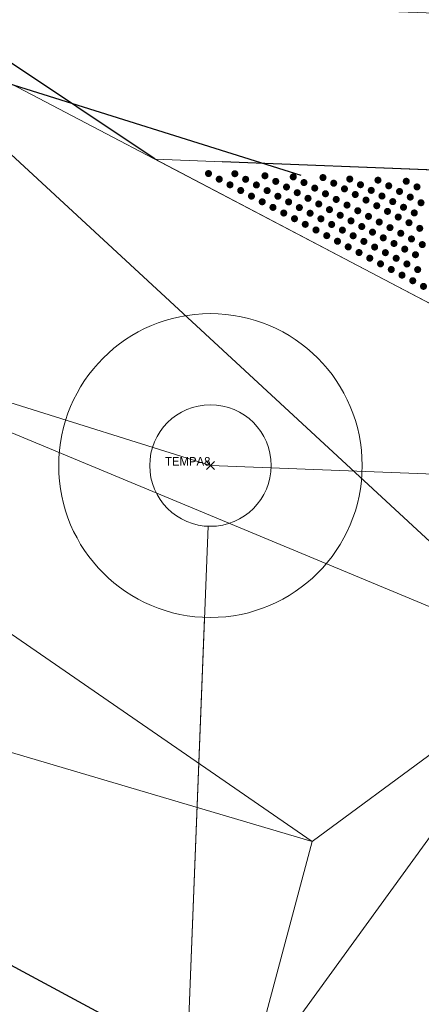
# Model space of a CAD drawing. Extents: x 2399984 to 2508823, y 556481 to 592637.
# Tile 66 of 158: x 2446019.72 to 2446026.34, y 557976.91 to 557993.11. Entities that reach past the tile are written whole.
import ezdxf
from ezdxf.enums import TextEntityAlignment as Align

# ---------------------------------------------------------------- set-up
doc = ezdxf.new("R2010")
doc.units = 0
doc.header["$MEASUREMENT"] = 0
doc.linetypes.add('cl20', pattern=[100, 5, -5, 80, -5, 5])
doc.linetypes.add('cl50', pattern=[100, 7.5, -7.5, 70, -7.5, 7.5])
for name, color, linetype, lineweight in [('DT_X_Triangles', 91, 'Continuous', 0), ('GE_P_CL_20', 7, 'cl20', 13), ('GE_P_CL_50', 7, 'cl50', 13), ('PV_P_Bikeway', 193, 'Continuous', 13), ('PV_P_Curb_Ramp', 120, 'Continuous', 13), ('PV_P_EOP', 7, 'Continuous', 30)]:
    doc.layers.add(name, color=color, linetype=linetype, lineweight=lineweight)
doc.layers.add('GK_Visualization', color=30, linetype='Continuous', lineweight=13, plot=False)
doc.layers.add('SC_Scratch2', color=7, linetype='Continuous', lineweight=0, plot=False)
doc.styles.add('Style-font30', font='font30.shx')

# ---------------------------------------------------------------- blocks, each defined once
blk = doc.blocks.new('X_96')
at = {"layer": 'GK_Visualization', "color": 1, "linetype": 'Continuous', "lineweight": 0}
for p, q in [((-0.067, -0.067), (0.067, 0.067)), ((-0.067, 0.067), (0.067, -0.067))]:
    blk.add_line(p, q, dxfattribs=at)

msp = doc.modelspace()

# ---------------------------------------------------------------- hatches: boundary and pattern name
at = {"layer": 'PV_P_Curb_Ramp'}
h = msp.add_hatch(color=256, dxfattribs=at)
edge = h.paths.add_edge_path()
edge.add_arc((2446022.83, 557990.576), 0.0585, 0, 360)
h = msp.add_hatch(color=256, dxfattribs=at)
edge = h.paths.add_edge_path()
edge.add_arc((2446023.007, 557990.483), 0.0585, 0, 360)
h = msp.add_hatch(color=256, dxfattribs=at)
edge = h.paths.add_edge_path()
edge.add_arc((2446023.264, 557990.573), 0.0585, 0, 360)
h = msp.add_hatch(color=256, dxfattribs=at)
edge = h.paths.add_edge_path()
edge.add_arc((2446023.442, 557990.481), 0.0585, 0, 360)
h = msp.add_hatch(color=256, dxfattribs=at)
edge = h.paths.add_edge_path()
edge.add_arc((2446023.76, 557990.539), 0.0585, 0, 360)
h = msp.add_hatch(color=256, dxfattribs=at)
edge = h.paths.add_edge_path()
edge.add_arc((2446024.226, 557990.521), 0.0585, 0, 360)
h = msp.add_hatch(color=256, dxfattribs=at)
edge = h.paths.add_edge_path()
edge.add_arc((2446024.716, 557990.51), 0.0585, 0, 360)
h = msp.add_hatch(color=256, dxfattribs=at)
edge = h.paths.add_edge_path()
edge.add_arc((2446025.157, 557990.485), 0.0585, 0, 360)
h = msp.add_hatch(color=256, dxfattribs=at)
edge = h.paths.add_edge_path()
edge.add_arc((2446023.184, 557990.39), 0.0585, 0, 360)
h = msp.add_hatch(color=256, dxfattribs=at)
edge = h.paths.add_edge_path()
edge.add_arc((2446023.619, 557990.388), 0.0585, 0, 360)
h = msp.add_hatch(color=256, dxfattribs=at)
edge = h.paths.add_edge_path()
edge.add_arc((2446023.938, 557990.447), 0.0585, 0, 360)
h = msp.add_hatch(color=256, dxfattribs=at)
edge = h.paths.add_edge_path()
edge.add_arc((2446024.115, 557990.354), 0.0585, 0, 360)
h = msp.add_hatch(color=256, dxfattribs=at)
edge = h.paths.add_edge_path()
edge.add_arc((2446024.403, 557990.428), 0.0585, 0, 360)
h = msp.add_hatch(color=256, dxfattribs=at)
edge = h.paths.add_edge_path()
edge.add_arc((2446024.58, 557990.336), 0.0585, 0, 360)
h = msp.add_hatch(color=256, dxfattribs=at)
edge = h.paths.add_edge_path()
edge.add_arc((2446024.893, 557990.417), 0.0585, 0, 360)
h = msp.add_hatch(color=256, dxfattribs=at)
edge = h.paths.add_edge_path()
edge.add_arc((2446025.07, 557990.324), 0.0585, 0, 360)
h = msp.add_hatch(color=256, dxfattribs=at)
edge = h.paths.add_edge_path()
edge.add_arc((2446025.334, 557990.392), 0.0585, 0, 360)
h = msp.add_hatch(color=256, dxfattribs=at)
edge = h.paths.add_edge_path()
edge.add_arc((2446025.622, 557990.467), 0.0585, 0, 360)
h = msp.add_hatch(color=256, dxfattribs=at)
edge = h.paths.add_edge_path()
edge.add_arc((2446025.799, 557990.374), 0.0585, 0, 360)
h = msp.add_hatch(color=256, dxfattribs=at)
edge = h.paths.add_edge_path()
edge.add_arc((2446026.088, 557990.449), 0.0585, 0, 360)
h = msp.add_hatch(color=256, dxfattribs=at)
edge = h.paths.add_edge_path()
edge.add_arc((2446026.265, 557990.356), 0.0585, 0, 360)
h = msp.add_hatch(color=256, dxfattribs=at)
edge = h.paths.add_edge_path()
edge.add_arc((2446023.361, 557990.297), 0.0585, 0, 360)
h = msp.add_hatch(color=256, dxfattribs=at)
edge = h.paths.add_edge_path()
edge.add_arc((2446023.538, 557990.204), 0.0585, 0, 360)
h = msp.add_hatch(color=256, dxfattribs=at)
edge = h.paths.add_edge_path()
edge.add_arc((2446023.796, 557990.295), 0.0585, 0, 360)
h = msp.add_hatch(color=256, dxfattribs=at)
edge = h.paths.add_edge_path()
edge.add_arc((2446023.973, 557990.202), 0.0585, 0, 360)
h = msp.add_hatch(color=256, dxfattribs=at)
edge = h.paths.add_edge_path()
edge.add_arc((2446024.292, 557990.261), 0.0585, 0, 360)
h = msp.add_hatch(color=256, dxfattribs=at)
edge = h.paths.add_edge_path()
edge.add_arc((2446024.469, 557990.168), 0.0585, 0, 360)
h = msp.add_hatch(color=256, dxfattribs=at)
edge = h.paths.add_edge_path()
edge.add_arc((2446024.757, 557990.243), 0.0585, 0, 360)
h = msp.add_hatch(color=256, dxfattribs=at)
edge = h.paths.add_edge_path()
edge.add_arc((2446025.248, 557990.231), 0.0585, 0, 360)
h = msp.add_hatch(color=256, dxfattribs=at)
edge = h.paths.add_edge_path()
edge.add_arc((2446025.511, 557990.299), 0.0585, 0, 360)
h = msp.add_hatch(color=256, dxfattribs=at)
edge = h.paths.add_edge_path()
edge.add_arc((2446025.688, 557990.206), 0.0585, 0, 360)
h = msp.add_hatch(color=256, dxfattribs=at)
edge = h.paths.add_edge_path()
edge.add_arc((2446025.977, 557990.281), 0.0585, 0, 360)
h = msp.add_hatch(color=256, dxfattribs=at)
edge = h.paths.add_edge_path()
edge.add_arc((2446026.154, 557990.188), 0.0585, 0, 360)
h = msp.add_hatch(color=256, dxfattribs=at)
edge = h.paths.add_edge_path()
edge.add_arc((2446023.715, 557990.111), 0.0585, 0, 360)
h = msp.add_hatch(color=256, dxfattribs=at)
edge = h.paths.add_edge_path()
edge.add_arc((2446023.892, 557990.019), 0.0585, 0, 360)
h = msp.add_hatch(color=256, dxfattribs=at)
edge = h.paths.add_edge_path()
edge.add_arc((2446024.15, 557990.109), 0.0585, 0, 360)
h = msp.add_hatch(color=256, dxfattribs=at)
edge = h.paths.add_edge_path()
edge.add_arc((2446024.327, 557990.016), 0.0585, 0, 360)
h = msp.add_hatch(color=256, dxfattribs=at)
edge = h.paths.add_edge_path()
edge.add_arc((2446024.646, 557990.075), 0.0585, 0, 360)
h = msp.add_hatch(color=256, dxfattribs=at)
edge = h.paths.add_edge_path()
edge.add_arc((2446024.934, 557990.15), 0.0585, 0, 360)
h = msp.add_hatch(color=256, dxfattribs=at)
edge = h.paths.add_edge_path()
edge.add_arc((2446025.112, 557990.057), 0.0585, 0, 360)
h = msp.add_hatch(color=256, dxfattribs=at)
edge = h.paths.add_edge_path()
edge.add_arc((2446025.425, 557990.139), 0.0585, 0, 360)
h = msp.add_hatch(color=256, dxfattribs=at)
edge = h.paths.add_edge_path()
edge.add_arc((2446025.602, 557990.046), 0.0585, 0, 360)
h = msp.add_hatch(color=256, dxfattribs=at)
edge = h.paths.add_edge_path()
edge.add_arc((2446025.865, 557990.114), 0.0585, 0, 360)
h = msp.add_hatch(color=256, dxfattribs=at)
edge = h.paths.add_edge_path()
edge.add_arc((2446026.043, 557990.021), 0.0585, 0, 360)
h = msp.add_hatch(color=256, dxfattribs=at)
edge = h.paths.add_edge_path()
edge.add_arc((2446026.331, 557990.095), 0.0585, 0, 360)
h = msp.add_hatch(color=256, dxfattribs=at)
edge = h.paths.add_edge_path()
edge.add_arc((2446024.07, 557989.926), 0.0585, 0, 360)
h = msp.add_hatch(color=256, dxfattribs=at)
edge = h.paths.add_edge_path()
edge.add_arc((2446024.247, 557989.833), 0.0585, 0, 360)
h = msp.add_hatch(color=256, dxfattribs=at)
edge = h.paths.add_edge_path()
edge.add_arc((2446024.504, 557989.923), 0.0585, 0, 360)
h = msp.add_hatch(color=256, dxfattribs=at)
edge = h.paths.add_edge_path()
edge.add_arc((2446024.682, 557989.831), 0.0585, 0, 360)
h = msp.add_hatch(color=256, dxfattribs=at)
edge = h.paths.add_edge_path()
edge.add_arc((2446024.823, 557989.982), 0.0585, 0, 360)
h = msp.add_hatch(color=256, dxfattribs=at)
edge = h.paths.add_edge_path()
edge.add_arc((2446025, 557989.889), 0.0585, 0, 360)
h = msp.add_hatch(color=256, dxfattribs=at)
edge = h.paths.add_edge_path()
edge.add_arc((2446025.289, 557989.964), 0.0585, 0, 360)
h = msp.add_hatch(color=256, dxfattribs=at)
edge = h.paths.add_edge_path()
edge.add_arc((2446025.466, 557989.871), 0.0585, 0, 360)
h = msp.add_hatch(color=256, dxfattribs=at)
edge = h.paths.add_edge_path()
edge.add_arc((2446025.779, 557989.953), 0.0585, 0, 360)
h = msp.add_hatch(color=256, dxfattribs=at)
edge = h.paths.add_edge_path()
edge.add_arc((2446025.956, 557989.86), 0.0585, 0, 360)
h = msp.add_hatch(color=256, dxfattribs=at)
edge = h.paths.add_edge_path()
edge.add_arc((2446026.22, 557989.928), 0.0585, 0, 360)
h = msp.add_hatch(color=256, dxfattribs=at)
edge = h.paths.add_edge_path()
edge.add_arc((2446024.424, 557989.74), 0.0585, 0, 360)
h = msp.add_hatch(color=256, dxfattribs=at)
edge = h.paths.add_edge_path()
edge.add_arc((2446024.859, 557989.738), 0.0585, 0, 360)
h = msp.add_hatch(color=256, dxfattribs=at)
edge = h.paths.add_edge_path()
edge.add_arc((2446025.178, 557989.797), 0.0585, 0, 360)
h = msp.add_hatch(color=256, dxfattribs=at)
edge = h.paths.add_edge_path()
edge.add_arc((2446025.355, 557989.704), 0.0585, 0, 360)
h = msp.add_hatch(color=256, dxfattribs=at)
edge = h.paths.add_edge_path()
edge.add_arc((2446025.643, 557989.778), 0.0585, 0, 360)
h = msp.add_hatch(color=256, dxfattribs=at)
edge = h.paths.add_edge_path()
edge.add_arc((2446025.82, 557989.686), 0.0585, 0, 360)
h = msp.add_hatch(color=256, dxfattribs=at)
edge = h.paths.add_edge_path()
edge.add_arc((2446026.133, 557989.767), 0.0585, 0, 360)
h = msp.add_hatch(color=256, dxfattribs=at)
edge = h.paths.add_edge_path()
edge.add_arc((2446026.31, 557989.674), 0.0585, 0, 360)
h = msp.add_hatch(color=256, dxfattribs=at)
edge = h.paths.add_edge_path()
edge.add_arc((2446024.601, 557989.647), 0.0585, 0, 360)
h = msp.add_hatch(color=256, dxfattribs=at)
edge = h.paths.add_edge_path()
edge.add_arc((2446024.778, 557989.554), 0.0585, 0, 360)
h = msp.add_hatch(color=256, dxfattribs=at)
edge = h.paths.add_edge_path()
edge.add_arc((2446025.036, 557989.645), 0.0585, 0, 360)
h = msp.add_hatch(color=256, dxfattribs=at)
edge = h.paths.add_edge_path()
edge.add_arc((2446025.213, 557989.552), 0.0585, 0, 360)
h = msp.add_hatch(color=256, dxfattribs=at)
edge = h.paths.add_edge_path()
edge.add_arc((2446025.532, 557989.611), 0.0585, 0, 360)
h = msp.add_hatch(color=256, dxfattribs=at)
edge = h.paths.add_edge_path()
edge.add_arc((2446025.709, 557989.518), 0.0585, 0, 360)
h = msp.add_hatch(color=256, dxfattribs=at)
edge = h.paths.add_edge_path()
edge.add_arc((2446025.997, 557989.593), 0.0585, 0, 360)
h = msp.add_hatch(color=256, dxfattribs=at)
edge = h.paths.add_edge_path()
edge.add_arc((2446024.955, 557989.462), 0.0585, 0, 360)
h = msp.add_hatch(color=256, dxfattribs=at)
edge = h.paths.add_edge_path()
edge.add_arc((2446025.132, 557989.369), 0.0585, 0, 360)
h = msp.add_hatch(color=256, dxfattribs=at)
edge = h.paths.add_edge_path()
edge.add_arc((2446025.39, 557989.459), 0.0585, 0, 360)
h = msp.add_hatch(color=256, dxfattribs=at)
edge = h.paths.add_edge_path()
edge.add_arc((2446025.567, 557989.366), 0.0585, 0, 360)
h = msp.add_hatch(color=256, dxfattribs=at)
edge = h.paths.add_edge_path()
edge.add_arc((2446025.886, 557989.425), 0.0585, 0, 360)
h = msp.add_hatch(color=256, dxfattribs=at)
edge = h.paths.add_edge_path()
edge.add_arc((2446026.174, 557989.5), 0.0585, 0, 360)
h = msp.add_hatch(color=256, dxfattribs=at)
edge = h.paths.add_edge_path()
edge.add_arc((2446026.352, 557989.407), 0.0585, 0, 360)
h = msp.add_hatch(color=256, dxfattribs=at)
edge = h.paths.add_edge_path()
edge.add_arc((2446025.31, 557989.276), 0.0585, 0, 360)
h = msp.add_hatch(color=256, dxfattribs=at)
edge = h.paths.add_edge_path()
edge.add_arc((2446025.487, 557989.183), 0.0585, 0, 360)
h = msp.add_hatch(color=256, dxfattribs=at)
edge = h.paths.add_edge_path()
edge.add_arc((2446025.744, 557989.274), 0.0585, 0, 360)
h = msp.add_hatch(color=256, dxfattribs=at)
edge = h.paths.add_edge_path()
edge.add_arc((2446025.922, 557989.181), 0.0585, 0, 360)
h = msp.add_hatch(color=256, dxfattribs=at)
edge = h.paths.add_edge_path()
edge.add_arc((2446026.063, 557989.332), 0.0585, 0, 360)
h = msp.add_hatch(color=256, dxfattribs=at)
edge = h.paths.add_edge_path()
edge.add_arc((2446026.24, 557989.24), 0.0585, 0, 360)
h = msp.add_hatch(color=256, dxfattribs=at)
edge = h.paths.add_edge_path()
edge.add_arc((2446025.664, 557989.09), 0.0585, 0, 360)
h = msp.add_hatch(color=256, dxfattribs=at)
edge = h.paths.add_edge_path()
edge.add_arc((2446026.099, 557989.088), 0.0585, 0, 360)
h = msp.add_hatch(color=256, dxfattribs=at)
edge = h.paths.add_edge_path()
edge.add_arc((2446025.841, 557988.997), 0.0585, 0, 360)
h = msp.add_hatch(color=256, dxfattribs=at)
edge = h.paths.add_edge_path()
edge.add_arc((2446026.018, 557988.904), 0.0585, 0, 360)
h = msp.add_hatch(color=256, dxfattribs=at)
edge = h.paths.add_edge_path()
edge.add_arc((2446026.276, 557988.995), 0.0585, 0, 360)
h = msp.add_hatch(color=256, dxfattribs=at)
edge = h.paths.add_edge_path()
edge.add_arc((2446026.195, 557988.812), 0.0585, 0, 360)
h = msp.add_hatch(color=256, dxfattribs=at)
edge = h.paths.add_edge_path()
edge.add_arc((2446026.372, 557988.719), 0.0585, 0, 360)

# ---------------------------------------------------------------- linework, layer by layer
at = {"layer": 'GE_P_CL_20'}
for p, q in [((2446022.862, 557985.771), (2445970.838, 558002.068)), ((2446090.916, 557983.117), (2446022.862, 557985.771))]:
    msp.add_line(p, q, dxfattribs=at)
at = {"layer": 'GE_P_CL_20', "linetype": 'Continuous'}
msp.add_line((2446022.823, 557984.772), (2446020.15, 557916.222), dxfattribs=at)
msp.add_circle((2446022.862, 557985.771), 1, dxfattribs=at)
at = {"layer": 'GE_P_CL_50'}
for p, q in [((2446022.862, 557985.771), (2445970.838, 558002.068)), ((2446090.916, 557983.117), (2446022.862, 557985.771))]:
    msp.add_line(p, q, dxfattribs=at)
at = {"layer": 'GE_P_CL_50', "linetype": 'Continuous'}
msp.add_line((2446022.765, 557983.273), (2446016.081, 557811.899), dxfattribs=at)
msp.add_circle((2446022.862, 557985.771), 2.5, dxfattribs=at)
at = {"layer": 'PV_P_Bikeway'}
for q in [(2446091.111, 557988.113), (2446042.58, 557979.998)]:
    msp.add_line((2446021.951, 557990.81), q, dxfattribs=at)
at = {"layer": 'PV_P_EOP'}
for p, q in [((2446021.951, 557990.81), (2446009.906, 557998.858)), ((2446005.069, 557985.336), (2446023.438, 557975.479))]:
    msp.add_line(p, q, dxfattribs=at)
at = {"layer": 'SC_Scratch2', "color": 4, "linetype": 'Continuous', "lineweight": 30}
for p, q in [((2446024.357, 557990.542), (2445972.333, 558006.839)), ((2446091.111, 557988.113), (2446023.057, 557990.767))]:
    msp.add_line(p, q, dxfattribs=at)

# ---------------------------------------------------------------- block references
at = {"layer": 'GK_Visualization', "color": 1, "linetype": 'Continuous', "lineweight": 0}
msp.add_blockref('X_96', (2446022.862, 557985.771), dxfattribs=at)

# ---------------------------------------------------------------- texts
at = {"layer": 'GK_Visualization', "color": 1, "style": 'Style-font30'}
msp.add_text('TEMPA8', height=0.14, dxfattribs=at).set_placement((2446022.862, 557985.771), align=Align.RIGHT)

# ---------------------------------------------------------------- meshes
at = {"layer": 'DT_X_Triangles'}
mesh = msp.add_polyface(dxfattribs=at)
corners = [(2445951.262, 557998.786), (2445971.103, 558003.766), (2445963.652, 557991.474), (2445977.567, 557990.22), (2445990.629, 558001.838), (2445989.986, 557996.118), (2445988.564, 557988.656), (2445991.388, 557988.172), (2446007.442, 557991.355), (2445998.018, 558001.063), (2446005.069, 557985.336), (2446021.512, 557971.641), (2446005.36, 557999.919), (2446024.539, 557979.583), (2446023.438, 557975.479), (2446010.21, 557998.746), (2446011.593, 557998.092), (2446012.788, 557997.11), (2446015.001, 557994.821), (2446016.662, 557993.583), (2446028.589, 557982.566), (2446042.468, 557992.635), (2446029.649, 557986.776), (2446034.143, 557968.902), (2446031.576, 557964.913), (2446042.635, 557979.969), (2446038.146, 557974.057), (2446063.698, 557946.635), (2446060.882, 557943.146), (2446070.042, 557955.349), (2446076.349, 557964.231), (2446074.513, 557961.57), (2446072.943, 557959.773)]
mesh.append_faces([[corners[k] for k in face] for face in [(0, 1, 2), (2, 1, 3), (1, 4, 5), (1, 5, 3), (3, 5, 6), (3, 6, 7), (6, 5, 7), (5, 8, 7), (5, 4, 9), (5, 9, 8), (7, 8, 10), (7, 10, 11), (9, 12, 8), (10, 8, 13), (10, 13, 14), (10, 14, 11), (12, 15, 8), (8, 15, 16), (8, 16, 17), (8, 17, 18), (8, 18, 19), (8, 19, 20), (8, 20, 13), (19, 21, 22), (19, 22, 20), (11, 14, 23), (11, 23, 24), (14, 13, 20), (14, 20, 23), (20, 22, 25), (20, 25, 26), (20, 26, 23), (22, 21, 25), (24, 23, 27), (24, 27, 28), (23, 26, 27), (26, 25, 29), (26, 29, 27), (21, 30, 31), (21, 31, 25), (25, 31, 32), (25, 32, 29)]])

doc.saveas('drawing.dxf')
